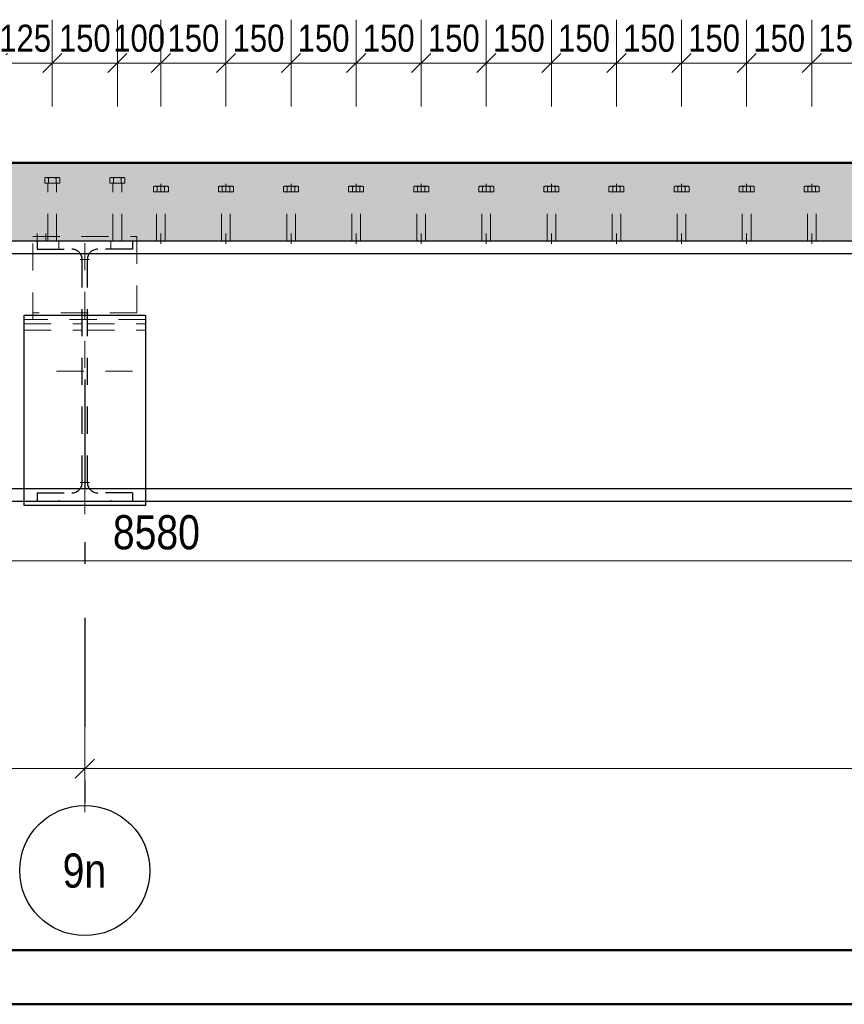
# Model space of a CAD drawing. Header units: millimetres. Extents: x -8.5 to 60.3, y 0 to 42.
# Tile 57 of 109: x 23 to 26.8, y 0 to 4.5. Entities that reach past the tile are written whole.
import ezdxf
from ezdxf.enums import TextEntityAlignment as Align

# ---------------------------------------------------------------- set-up
doc = ezdxf.new("R2010")
doc.units = ezdxf.units.MM
doc.linetypes.add('DASHDOTX2', pattern=[2, 1, -0.5, 0, -0.5])
doc.linetypes.add('HIDDEN', pattern=[0.375, 0.25, -0.125])
doc.layers.add('Achsen', color=7, linetype='Continuous', lineweight=20)
doc.styles.add('Arial Narrow', font='ARIALN.TTF')
doc.dimstyles.new('Arch_Strakon_dimstyle', dxfattribs={"dimtxt": 11.25, "dimasz": 1, "dimexe": 1.25, "dimexo": 0.0625, "dimgap": 1, "dimtad": 0, "dimdec": 3, "dimzin": 12, "dimdsep": 46, "dimtxsty": 'Arial Narrow', "dimblk": 'Arrowhead_Tick', "dimsah": 1, "dimcen": 0, "dimse1": 1, "dimse2": 1, "dimclrd": 6, "dimclrt": 3, "dimazin": 0, "dimtfac": 1, "dimtdec": 4, "dimtmove": 0, "dimatfit": 3, "dimldrblk": 'NONE', "dimfxl": 1, "dimtvp": 1, "dimtolj": 1, "dimtzin": 0, "dimlwd": 13, "dimarcsym": 2})

# ---------------------------------------------------------------- blocks, each defined once
blk = doc.blocks.new('Arrowhead_Tick')
at = {"color": 0, "linetype": 'Continuous', "lineweight": -2, "ltscale": 0.5}
for p, q in [((0, 20), (0, -10)), ((-1, 0), (0, 0)), ((10, 0), (0, 0))]:
    blk.add_line(p, q, dxfattribs=at)
at = {"color": 2, "linetype": 'Continuous', "lineweight": 35, "ltscale": 0.5}
blk.add_line((4.42, 4.42), (-4.42, -4.42), dxfattribs=at)
blk = doc.blocks.new('*D108')
at = {"color": 6, "linetype": 'Continuous', "lineweight": 13}
blk.add_line((14.1531, 1.0869), (23.3338, 1.0869), dxfattribs=at)
at = {"layer": 'Defpoints', "color": 0}
for p in [(14.1431, 2.2608), (23.3438, 2.2608), (23.3438, 1.0869)]:
    blk.add_point(p, dxfattribs=at)
at = {"color": 6, "lineweight": 13, "xscale": 0.01, "yscale": 0.01, "zscale": 0.01}
blk.add_blockref('Arrowhead_Tick', (23.3438, 1.0869), dxfattribs=at)
at = {"color": 6, "lineweight": 13, "xscale": 0.01, "yscale": 0.01, "zscale": 0.01, "rotation": 180}
blk.add_blockref('Arrowhead_Tick', (14.1431, 1.0869), dxfattribs=at)
at = {"color": 2, "lineweight": 35, "insert": (18.7434, 1.2262), "char_height": 0.175, "attachment_point": 5, "style": 'Arial Narrow'}
blk.add_mtext('\\A1;4600', dxfattribs=at)
blk = doc.blocks.new('_None')
blk = doc.blocks.new('*D109')
at = {"color": 6, "linetype": 'Continuous', "lineweight": 13}
blk.add_line((23.3538, 1.0869), (32.5338, 1.0869), dxfattribs=at)
at = {"layer": 'Defpoints', "color": 0}
for p in [(23.3438, 2.2608), (32.5438, 2.2608), (32.5438, 1.0869)]:
    blk.add_point(p, dxfattribs=at)
at = {"color": 6, "lineweight": 13, "xscale": 0.01, "yscale": 0.01, "zscale": 0.01}
blk.add_blockref('Arrowhead_Tick', (32.5438, 1.0869), dxfattribs=at)
at = {"color": 6, "lineweight": 13, "xscale": 0.01, "yscale": 0.01, "zscale": 0.01, "rotation": 180}
blk.add_blockref('Arrowhead_Tick', (23.3438, 1.0869), dxfattribs=at)
at = {"color": 2, "lineweight": 35, "insert": (27.9438, 1.2262), "char_height": 0.175, "attachment_point": 5, "style": 'Arial Narrow'}
blk.add_mtext('\\A1;4600', dxfattribs=at)
blk = doc.blocks.new('*D457')
at = {"color": 6, "linetype": 'Continuous', "lineweight": 13}
blk.add_line((23.7044, 4.3414), (23.9844, 4.3414), dxfattribs=at)
at = {"layer": 'Defpoints', "color": 0}
for p in [(23.9944, 4.3414), (23.6944, 3.7836), (23.9944, 3.7836)]:
    blk.add_point(p, dxfattribs=at)
at = {"color": 6, "lineweight": 13, "xscale": 0.01, "yscale": 0.01, "zscale": 0.01}
blk.add_blockref('Arrowhead_Tick', (23.9944, 4.3414), dxfattribs=at)
at = {"color": 6, "lineweight": 13, "xscale": 0.01, "yscale": 0.01, "zscale": 0.01, "rotation": 180}
blk.add_blockref('Arrowhead_Tick', (23.6944, 4.3414), dxfattribs=at)
at = {"color": 3, "lineweight": 35, "insert": (23.8444, 4.4552), "char_height": 0.125, "attachment_point": 5, "style": 'Arial Narrow'}
blk.add_mtext('\\A1;150', dxfattribs=at)
blk = doc.blocks.new('*D458')
at = {"color": 6, "linetype": 'Continuous', "lineweight": 13}
blk.add_line((24.0044, 4.3414), (24.2844, 4.3414), dxfattribs=at)
at = {"layer": 'Defpoints', "color": 0}
for p in [(24.2944, 4.3414), (23.9944, 3.7836), (24.2944, 3.7836)]:
    blk.add_point(p, dxfattribs=at)
at = {"color": 6, "lineweight": 13, "xscale": 0.01, "yscale": 0.01, "zscale": 0.01}
blk.add_blockref('Arrowhead_Tick', (24.2944, 4.3414), dxfattribs=at)
at = {"color": 6, "lineweight": 13, "xscale": 0.01, "yscale": 0.01, "zscale": 0.01, "rotation": 180}
blk.add_blockref('Arrowhead_Tick', (23.9944, 4.3414), dxfattribs=at)
at = {"color": 3, "lineweight": 35, "insert": (24.1444, 4.4552), "char_height": 0.125, "attachment_point": 5, "style": 'Arial Narrow'}
blk.add_mtext('\\A1;150', dxfattribs=at)
blk = doc.blocks.new('*D459')
at = {"color": 6, "linetype": 'Continuous', "lineweight": 13}
blk.add_line((24.3044, 4.3414), (24.5844, 4.3414), dxfattribs=at)
at = {"layer": 'Defpoints', "color": 0}
for p in [(24.5944, 4.3414), (24.2944, 3.7836), (24.5944, 3.7836)]:
    blk.add_point(p, dxfattribs=at)
at = {"color": 6, "lineweight": 13, "xscale": 0.01, "yscale": 0.01, "zscale": 0.01}
blk.add_blockref('Arrowhead_Tick', (24.5944, 4.3414), dxfattribs=at)
at = {"color": 6, "lineweight": 13, "xscale": 0.01, "yscale": 0.01, "zscale": 0.01, "rotation": 180}
blk.add_blockref('Arrowhead_Tick', (24.2944, 4.3414), dxfattribs=at)
at = {"color": 3, "lineweight": 35, "insert": (24.4444, 4.4552), "char_height": 0.125, "attachment_point": 5, "style": 'Arial Narrow'}
blk.add_mtext('\\A1;150', dxfattribs=at)
blk = doc.blocks.new('*D460')
at = {"color": 6, "linetype": 'Continuous', "lineweight": 13}
blk.add_line((24.6044, 4.3414), (24.8844, 4.3414), dxfattribs=at)
at = {"layer": 'Defpoints', "color": 0}
for p in [(24.8944, 4.3414), (24.5944, 3.7836), (24.8944, 3.7836)]:
    blk.add_point(p, dxfattribs=at)
at = {"color": 6, "lineweight": 13, "xscale": 0.01, "yscale": 0.01, "zscale": 0.01}
blk.add_blockref('Arrowhead_Tick', (24.8944, 4.3414), dxfattribs=at)
at = {"color": 6, "lineweight": 13, "xscale": 0.01, "yscale": 0.01, "zscale": 0.01, "rotation": 180}
blk.add_blockref('Arrowhead_Tick', (24.5944, 4.3414), dxfattribs=at)
at = {"color": 3, "lineweight": 35, "insert": (24.7444, 4.4552), "char_height": 0.125, "attachment_point": 5, "style": 'Arial Narrow'}
blk.add_mtext('\\A1;150', dxfattribs=at)
blk = doc.blocks.new('*D461')
at = {"color": 6, "linetype": 'Continuous', "lineweight": 13}
blk.add_line((24.9044, 4.3414), (25.1844, 4.3414), dxfattribs=at)
at = {"layer": 'Defpoints', "color": 0}
for p in [(25.1944, 4.3414), (24.8944, 3.7836), (25.1944, 3.7836)]:
    blk.add_point(p, dxfattribs=at)
at = {"color": 6, "lineweight": 13, "xscale": 0.01, "yscale": 0.01, "zscale": 0.01}
blk.add_blockref('Arrowhead_Tick', (25.1944, 4.3414), dxfattribs=at)
at = {"color": 6, "lineweight": 13, "xscale": 0.01, "yscale": 0.01, "zscale": 0.01, "rotation": 180}
blk.add_blockref('Arrowhead_Tick', (24.8944, 4.3414), dxfattribs=at)
at = {"color": 3, "lineweight": 35, "insert": (25.0444, 4.4552), "char_height": 0.125, "attachment_point": 5, "style": 'Arial Narrow'}
blk.add_mtext('\\A1;150', dxfattribs=at)
blk = doc.blocks.new('*D462')
at = {"color": 6, "linetype": 'Continuous', "lineweight": 13}
blk.add_line((25.2044, 4.3414), (25.4844, 4.3414), dxfattribs=at)
at = {"layer": 'Defpoints', "color": 0}
for p in [(25.4944, 4.3414), (25.1944, 3.7836), (25.4944, 3.7836)]:
    blk.add_point(p, dxfattribs=at)
at = {"color": 6, "lineweight": 13, "xscale": 0.01, "yscale": 0.01, "zscale": 0.01}
blk.add_blockref('Arrowhead_Tick', (25.4944, 4.3414), dxfattribs=at)
at = {"color": 6, "lineweight": 13, "xscale": 0.01, "yscale": 0.01, "zscale": 0.01, "rotation": 180}
blk.add_blockref('Arrowhead_Tick', (25.1944, 4.3414), dxfattribs=at)
at = {"color": 3, "lineweight": 35, "insert": (25.3444, 4.4552), "char_height": 0.125, "attachment_point": 5, "style": 'Arial Narrow'}
blk.add_mtext('\\A1;150', dxfattribs=at)
blk = doc.blocks.new('*D463')
at = {"color": 6, "linetype": 'Continuous', "lineweight": 13}
blk.add_line((25.5044, 4.3414), (25.7844, 4.3414), dxfattribs=at)
at = {"layer": 'Defpoints', "color": 0}
for p in [(25.7944, 4.3414), (25.4944, 3.7836), (25.7944, 3.7836)]:
    blk.add_point(p, dxfattribs=at)
at = {"color": 6, "lineweight": 13, "xscale": 0.01, "yscale": 0.01, "zscale": 0.01}
blk.add_blockref('Arrowhead_Tick', (25.7944, 4.3414), dxfattribs=at)
at = {"color": 6, "lineweight": 13, "xscale": 0.01, "yscale": 0.01, "zscale": 0.01, "rotation": 180}
blk.add_blockref('Arrowhead_Tick', (25.4944, 4.3414), dxfattribs=at)
at = {"color": 3, "lineweight": 35, "insert": (25.6444, 4.4552), "char_height": 0.125, "attachment_point": 5, "style": 'Arial Narrow'}
blk.add_mtext('\\A1;150', dxfattribs=at)
blk = doc.blocks.new('*D464')
at = {"color": 6, "linetype": 'Continuous', "lineweight": 13}
blk.add_line((25.8044, 4.3414), (26.0844, 4.3414), dxfattribs=at)
at = {"layer": 'Defpoints', "color": 0}
for p in [(26.0944, 4.3414), (25.7944, 3.7836), (26.0944, 3.7836)]:
    blk.add_point(p, dxfattribs=at)
at = {"color": 6, "lineweight": 13, "xscale": 0.01, "yscale": 0.01, "zscale": 0.01}
blk.add_blockref('Arrowhead_Tick', (26.0944, 4.3414), dxfattribs=at)
at = {"color": 6, "lineweight": 13, "xscale": 0.01, "yscale": 0.01, "zscale": 0.01, "rotation": 180}
blk.add_blockref('Arrowhead_Tick', (25.7944, 4.3414), dxfattribs=at)
at = {"color": 3, "lineweight": 35, "insert": (25.9444, 4.4552), "char_height": 0.125, "attachment_point": 5, "style": 'Arial Narrow'}
blk.add_mtext('\\A1;150', dxfattribs=at)
blk = doc.blocks.new('*D465')
at = {"color": 6, "linetype": 'Continuous', "lineweight": 13}
blk.add_line((26.1044, 4.3414), (26.3844, 4.3414), dxfattribs=at)
at = {"layer": 'Defpoints', "color": 0}
for p in [(26.3944, 4.3414), (26.0944, 3.7836), (26.3944, 3.7836)]:
    blk.add_point(p, dxfattribs=at)
at = {"color": 6, "lineweight": 13, "xscale": 0.01, "yscale": 0.01, "zscale": 0.01}
blk.add_blockref('Arrowhead_Tick', (26.3944, 4.3414), dxfattribs=at)
at = {"color": 6, "lineweight": 13, "xscale": 0.01, "yscale": 0.01, "zscale": 0.01, "rotation": 180}
blk.add_blockref('Arrowhead_Tick', (26.0944, 4.3414), dxfattribs=at)
at = {"color": 3, "lineweight": 35, "insert": (26.2444, 4.4552), "char_height": 0.125, "attachment_point": 5, "style": 'Arial Narrow'}
blk.add_mtext('\\A1;150', dxfattribs=at)
blk = doc.blocks.new('*D466')
at = {"color": 6, "linetype": 'Continuous', "lineweight": 13}
blk.add_line((26.4044, 4.3414), (26.6844, 4.3414), dxfattribs=at)
at = {"layer": 'Defpoints', "color": 0}
for p in [(26.6944, 4.3414), (26.3944, 3.7836), (26.6944, 3.7836)]:
    blk.add_point(p, dxfattribs=at)
at = {"color": 6, "lineweight": 13, "xscale": 0.01, "yscale": 0.01, "zscale": 0.01}
blk.add_blockref('Arrowhead_Tick', (26.6944, 4.3414), dxfattribs=at)
at = {"color": 6, "lineweight": 13, "xscale": 0.01, "yscale": 0.01, "zscale": 0.01, "rotation": 180}
blk.add_blockref('Arrowhead_Tick', (26.3944, 4.3414), dxfattribs=at)
at = {"color": 3, "lineweight": 35, "insert": (26.5444, 4.4552), "char_height": 0.125, "attachment_point": 5, "style": 'Arial Narrow'}
blk.add_mtext('\\A1;150', dxfattribs=at)
blk = doc.blocks.new('*D467')
at = {"color": 6, "linetype": 'Continuous', "lineweight": 13}
blk.add_line((26.7044, 4.3414), (26.9844, 4.3414), dxfattribs=at)
at = {"layer": 'Defpoints', "color": 0}
for p in [(26.9944, 4.3414), (26.6944, 3.7836), (26.9944, 3.7836)]:
    blk.add_point(p, dxfattribs=at)
at = {"color": 6, "lineweight": 13, "xscale": 0.01, "yscale": 0.01, "zscale": 0.01}
blk.add_blockref('Arrowhead_Tick', (26.9944, 4.3414), dxfattribs=at)
at = {"color": 6, "lineweight": 13, "xscale": 0.01, "yscale": 0.01, "zscale": 0.01, "rotation": 180}
blk.add_blockref('Arrowhead_Tick', (26.6944, 4.3414), dxfattribs=at)
at = {"color": 3, "lineweight": 35, "insert": (26.8444, 4.4552), "char_height": 0.125, "attachment_point": 5, "style": 'Arial Narrow'}
blk.add_mtext('\\A1;150', dxfattribs=at)
blk = doc.blocks.new('*D504')
at = {"color": 6, "linetype": 'Continuous', "lineweight": 13}
blk.add_line((15.1038, 2.0458), (32.2438, 2.0458), dxfattribs=at)
at = {"layer": 'Defpoints', "color": 0}
for p in [(15.0938, 2.8808), (32.2538, 2.3008), (32.2538, 2.0458)]:
    blk.add_point(p, dxfattribs=at)
at = {"color": 6, "lineweight": 13, "xscale": 0.01, "yscale": 0.01, "zscale": 0.01}
for p, rotation in [((32.2538, 2.0458), 360), ((15.0938, 2.0458), 180)]:
    blk.add_blockref('Arrowhead_Tick', p, dxfattribs=dict(at, rotation=rotation))
at = {"color": 2, "lineweight": 35, "insert": (23.6738, 2.1762), "char_height": 0.1575, "attachment_point": 5, "style": 'Arial Narrow'}
blk.add_mtext('\\A1;8580', dxfattribs=at)
blk = doc.blocks.new('*D510')
at = {"color": 6, "linetype": 'Continuous', "lineweight": 13}
blk.add_line((22.9538, 4.3414), (23.1838, 4.3414), dxfattribs=at)
at = {"layer": 'Defpoints', "color": 0}
for p in [(23.1938, 4.3414), (22.9438, 3.7836), (23.1938, 3.8135)]:
    blk.add_point(p, dxfattribs=at)
at = {"color": 6, "lineweight": 13, "xscale": 0.01, "yscale": 0.01, "zscale": 0.01}
blk.add_blockref('Arrowhead_Tick', (23.1938, 4.3414), dxfattribs=at)
at = {"color": 6, "lineweight": 13, "xscale": 0.01, "yscale": 0.01, "zscale": 0.01, "rotation": 180}
blk.add_blockref('Arrowhead_Tick', (22.9438, 4.3414), dxfattribs=at)
at = {"color": 3, "lineweight": 35, "insert": (23.0688, 4.4552), "char_height": 0.125, "attachment_point": 5, "style": 'Arial Narrow'}
blk.add_mtext('\\A1;125', dxfattribs=at)
blk = doc.blocks.new('*D511')
at = {"color": 6, "linetype": 'Continuous', "lineweight": 13}
blk.add_line((23.2038, 4.3414), (23.4838, 4.3414), dxfattribs=at)
at = {"layer": 'Defpoints', "color": 0}
for p in [(23.4938, 4.3414), (23.1938, 3.8135), (23.4938, 3.8135)]:
    blk.add_point(p, dxfattribs=at)
at = {"color": 6, "lineweight": 13, "xscale": 0.01, "yscale": 0.01, "zscale": 0.01}
blk.add_blockref('Arrowhead_Tick', (23.4938, 4.3414), dxfattribs=at)
at = {"color": 6, "lineweight": 13, "xscale": 0.01, "yscale": 0.01, "zscale": 0.01, "rotation": 180}
blk.add_blockref('Arrowhead_Tick', (23.1938, 4.3414), dxfattribs=at)
at = {"color": 3, "lineweight": 35, "insert": (23.3438, 4.4552), "char_height": 0.125, "attachment_point": 5, "style": 'Arial Narrow'}
blk.add_mtext('\\A1;150', dxfattribs=at)
blk = doc.blocks.new('*D512')
at = {"color": 6, "linetype": 'Continuous', "lineweight": 13}
blk.add_line((23.5038, 4.3414), (23.6844, 4.3414), dxfattribs=at)
at = {"layer": 'Defpoints', "color": 0}
for p in [(23.6944, 4.3414), (23.4938, 3.8135), (23.6944, 3.7836)]:
    blk.add_point(p, dxfattribs=at)
at = {"color": 6, "lineweight": 13, "xscale": 0.01, "yscale": 0.01, "zscale": 0.01}
blk.add_blockref('Arrowhead_Tick', (23.6944, 4.3414), dxfattribs=at)
at = {"color": 6, "lineweight": 13, "xscale": 0.01, "yscale": 0.01, "zscale": 0.01, "rotation": 180}
blk.add_blockref('Arrowhead_Tick', (23.4938, 4.3414), dxfattribs=at)
at = {"color": 3, "lineweight": 35, "insert": (23.5941, 4.4552), "char_height": 0.125, "attachment_point": 5, "style": 'Arial Narrow'}
blk.add_mtext('\\A1;100', dxfattribs=at)

msp = doc.modelspace()

# ---------------------------------------------------------------- hatches: boundary and pattern name
at = {"true_color": 0xceffce}
msp.add_hatch(color=254, dxfattribs=at).paths.add_polyline_path([(32.763764, 3.070824), (33.839741, 3.070824), (33.822644, 3.880824), (4.048116, 3.880824), (4.048116, 3.380824), (4.693765, 3.380824), (4.693765, 3.520824), (5.233765, 3.520824), (5.233765, 3.540824), (5.283765, 3.540824), (5.283765, 3.520824), (32.253765, 3.520824), (32.253765, 3.540824), (32.763764, 3.540824)])

# ---------------------------------------------------------------- linework, layer by layer
at = {"color": 4, "linetype": 'Continuous', "lineweight": 50}
for p, q in [((4.048116, 3.880824), (33.822644, 3.880824)), ((1, 0.25), (59.2, 0.25)), ((0, 0), (59.45, 0))]:
    msp.add_line(p, q, dxfattribs=at)
at = {"color": 6, "linetype": 'HIDDEN', "lineweight": 13, "ltscale": 0.5}
for p, q in [((23.159124, 3.787576), (23.159124, 3.811255)), ((23.228406, 3.787576), (23.159124, 3.787576)), ((23.167784, 3.813576), (23.219746, 3.813576)), ((23.215765, 3.787576), (23.171765, 3.787576)), ((23.173765, 3.520824), (23.173765, 3.785576)), ((23.176445, 3.811255), (23.176445, 3.787576)), ((23.211086, 3.787576), (23.211086, 3.81124)), ((23.213765, 3.520824), (23.213765, 3.785576)), ((23.228406, 3.787576), (23.228406, 3.81124)), ((23.459124, 3.787576), (23.459124, 3.811255)), ((23.528406, 3.787576), (23.459124, 3.787576)), ((23.467784, 3.813576), (23.519746, 3.813576)), ((23.515765, 3.787576), (23.471765, 3.787576)), ((23.473765, 3.520824), (23.473765, 3.785576)), ((23.476445, 3.811255), (23.476445, 3.787576)), ((23.511086, 3.787576), (23.511086, 3.81124)), ((23.513765, 3.520824), (23.513765, 3.785576)), ((23.528406, 3.787576), (23.528406, 3.81124)), ((23.659737, 3.747576), (23.659737, 3.771255)), ((23.668397, 3.773576), (23.720358, 3.773576)), ((23.677057, 3.771255), (23.677057, 3.747576)), ((23.694378, 3.783576), (23.694378, 3.747576)), ((23.711698, 3.747576), (23.711698, 3.77124)), ((23.729019, 3.747576), (23.729019, 3.77124)), ((23.959737, 3.747576), (23.959737, 3.771255)), ((23.968397, 3.773576), (24.020358, 3.773576)), ((23.977057, 3.771255), (23.977057, 3.747576)), ((23.994378, 3.783576), (23.994378, 3.747576)), ((24.011698, 3.747576), (24.011698, 3.77124)), ((24.029019, 3.747576), (24.029019, 3.77124)), ((24.259737, 3.747576), (24.259737, 3.771255)), ((24.268397, 3.773576), (24.320358, 3.773576)), ((24.277057, 3.771255), (24.277057, 3.747576)), ((24.294378, 3.783576), (24.294378, 3.747576)), ((24.311698, 3.747576), (24.311698, 3.77124)), ((24.329019, 3.747576), (24.329019, 3.77124)), ((24.559737, 3.747576), (24.559737, 3.771255)), ((24.568397, 3.773576), (24.620358, 3.773576)), ((24.577057, 3.771255), (24.577057, 3.747576)), ((24.594378, 3.783576), (24.594378, 3.747576)), ((24.611698, 3.747576), (24.611698, 3.77124)), ((24.629019, 3.747576), (24.629019, 3.77124)), ((24.859737, 3.747576), (24.859737, 3.771255)), ((24.868397, 3.773576), (24.920358, 3.773576)), ((24.877057, 3.771255), (24.877057, 3.747576)), ((24.894378, 3.783576), (24.894378, 3.747576)), ((24.911698, 3.747576), (24.911698, 3.77124)), ((24.929019, 3.747576), (24.929019, 3.77124)), ((25.159737, 3.747576), (25.159737, 3.771255)), ((25.168397, 3.773576), (25.220358, 3.773576)), ((25.177057, 3.771255), (25.177057, 3.747576)), ((25.194378, 3.783576), (25.194378, 3.747576)), ((25.211698, 3.747576), (25.211698, 3.77124)), ((25.229019, 3.747576), (25.229019, 3.77124)), ((25.459737, 3.747576), (25.459737, 3.771255)), ((25.468397, 3.773576), (25.520358, 3.773576)), ((25.477057, 3.771255), (25.477057, 3.747576)), ((25.494378, 3.783576), (25.494378, 3.747576)), ((25.511698, 3.747576), (25.511698, 3.77124)), ((25.529019, 3.747576), (25.529019, 3.77124)), ((25.759737, 3.747576), (25.759737, 3.771255)), ((25.768397, 3.773576), (25.820358, 3.773576)), ((25.777057, 3.771255), (25.777057, 3.747576)), ((25.794378, 3.783576), (25.794378, 3.747576)), ((25.811698, 3.747576), (25.811698, 3.77124)), ((25.829019, 3.747576), (25.829019, 3.77124)), ((26.059737, 3.747576), (26.059737, 3.771255)), ((26.068397, 3.773576), (26.120358, 3.773576)), ((26.077057, 3.771255), (26.077057, 3.747576)), ((26.094378, 3.783576), (26.094378, 3.747576)), ((26.111698, 3.747576), (26.111698, 3.77124)), ((26.129019, 3.747576), (26.129019, 3.77124)), ((26.359737, 3.747576), (26.359737, 3.771255)), ((26.368397, 3.773576), (26.420358, 3.773576)), ((26.377057, 3.771255), (26.377057, 3.747576)), ((26.394378, 3.783576), (26.394378, 3.747576)), ((26.411698, 3.747576), (26.411698, 3.77124)), ((26.429019, 3.747576), (26.429019, 3.77124)), ((26.659737, 3.747576), (26.659737, 3.771255)), ((26.668397, 3.773576), (26.720358, 3.773576)), ((26.677057, 3.771255), (26.677057, 3.747576)), ((26.694378, 3.783576), (26.694378, 3.747576)), ((26.711698, 3.747576), (26.711698, 3.77124)), ((26.729019, 3.747576), (26.729019, 3.77124)), ((23.729019, 3.747576), (23.659737, 3.747576)), ((23.716378, 3.747576), (23.672378, 3.747576)), ((23.674378, 3.520824), (23.674378, 3.745576)), ((23.714378, 3.520824), (23.714378, 3.745576)), ((24.029019, 3.747576), (23.959737, 3.747576)), ((24.016378, 3.747576), (23.972378, 3.747576)), ((23.974378, 3.520824), (23.974378, 3.745576)), ((24.014378, 3.520824), (24.014378, 3.745576)), ((24.329019, 3.747576), (24.259737, 3.747576)), ((24.316378, 3.747576), (24.272378, 3.747576)), ((24.274378, 3.520824), (24.274378, 3.745576)), ((24.314378, 3.520824), (24.314378, 3.745576)), ((24.629019, 3.747576), (24.559737, 3.747576)), ((24.616378, 3.747576), (24.572378, 3.747576)), ((24.574378, 3.520824), (24.574378, 3.745576)), ((24.614378, 3.520824), (24.614378, 3.745576)), ((24.929019, 3.747576), (24.859737, 3.747576)), ((24.916378, 3.747576), (24.872378, 3.747576)), ((24.874378, 3.520824), (24.874378, 3.745576)), ((24.914378, 3.520824), (24.914378, 3.745576)), ((25.229019, 3.747576), (25.159737, 3.747576)), ((25.216378, 3.747576), (25.172378, 3.747576)), ((25.174378, 3.520824), (25.174378, 3.745576)), ((25.214378, 3.520824), (25.214378, 3.745576)), ((25.529019, 3.747576), (25.459737, 3.747576)), ((25.516378, 3.747576), (25.472378, 3.747576)), ((25.474378, 3.520824), (25.474378, 3.745576)), ((25.514378, 3.520824), (25.514378, 3.745576)), ((25.829019, 3.747576), (25.759737, 3.747576)), ((25.816378, 3.747576), (25.772378, 3.747576)), ((25.774378, 3.520824), (25.774378, 3.745576)), ((25.814378, 3.520824), (25.814378, 3.745576)), ((26.129019, 3.747576), (26.059737, 3.747576)), ((26.116378, 3.747576), (26.072378, 3.747576)), ((26.074378, 3.520824), (26.074378, 3.745576)), ((26.114378, 3.520824), (26.114378, 3.745576)), ((26.429019, 3.747576), (26.359737, 3.747576)), ((26.416378, 3.747576), (26.372378, 3.747576)), ((26.374378, 3.520824), (26.374378, 3.745576)), ((26.414378, 3.520824), (26.414378, 3.745576)), ((26.729019, 3.747576), (26.659737, 3.747576)), ((26.716378, 3.747576), (26.672378, 3.747576)), ((26.674378, 3.520824), (26.674378, 3.745576)), ((26.714378, 3.520824), (26.714378, 3.745576)), ((23.123765, 3.520824), (23.123765, 3.555043)), ((23.163765, 3.520824), (23.163765, 3.555043)), ((23.173765, 3.520824), (23.173765, 3.555043)), ((23.213765, 3.520824), (23.213765, 3.555043)), ((23.473765, 3.520824), (23.473765, 3.555043)), ((23.513765, 3.520824), (23.513765, 3.555043)), ((23.674378, 3.520824), (23.674378, 3.555043)), ((23.694378, 3.520824), (23.694378, 3.555043)), ((23.694378, 3.555043), (23.694378, 3.507576)), ((23.714378, 3.520824), (23.714378, 3.555043)), ((23.974378, 3.520824), (23.974378, 3.555043)), ((23.994378, 3.520824), (23.994378, 3.555043)), ((23.994378, 3.555043), (23.994378, 3.507576)), ((24.014378, 3.520824), (24.014378, 3.555043)), ((24.274378, 3.520824), (24.274378, 3.555043)), ((24.294378, 3.520824), (24.294378, 3.555043)), ((24.294378, 3.555043), (24.294378, 3.507576)), ((24.314378, 3.520824), (24.314378, 3.555043)), ((24.574378, 3.520824), (24.574378, 3.555043)), ((24.594378, 3.520824), (24.594378, 3.555043)), ((24.594378, 3.555043), (24.594378, 3.507576)), ((24.614378, 3.520824), (24.614378, 3.555043)), ((24.874378, 3.520824), (24.874378, 3.555043)), ((24.894378, 3.520824), (24.894378, 3.555043)), ((24.894378, 3.555043), (24.894378, 3.507576)), ((24.914378, 3.520824), (24.914378, 3.555043)), ((25.174378, 3.520824), (25.174378, 3.555043)), ((25.194378, 3.520824), (25.194378, 3.555043)), ((25.194378, 3.555043), (25.194378, 3.507576)), ((25.214378, 3.520824), (25.214378, 3.555043)), ((25.474378, 3.520824), (25.474378, 3.555043)), ((25.494378, 3.520824), (25.494378, 3.555043)), ((25.494378, 3.555043), (25.494378, 3.507576)), ((25.514378, 3.520824), (25.514378, 3.555043)), ((25.774378, 3.520824), (25.774378, 3.555043)), ((25.794378, 3.520824), (25.794378, 3.555043)), ((25.794378, 3.555043), (25.794378, 3.507576)), ((25.814378, 3.520824), (25.814378, 3.555043)), ((26.074378, 3.520824), (26.074378, 3.555043)), ((26.094378, 3.520824), (26.094378, 3.555043)), ((26.094378, 3.555043), (26.094378, 3.507576)), ((26.114378, 3.520824), (26.114378, 3.555043)), ((26.374378, 3.520824), (26.374378, 3.555043)), ((26.394378, 3.520824), (26.394378, 3.555043)), ((26.394378, 3.555043), (26.394378, 3.507576)), ((26.414378, 3.520824), (26.414378, 3.555043)), ((26.674378, 3.520824), (26.674378, 3.555043)), ((26.694378, 3.520824), (26.694378, 3.555043)), ((26.694378, 3.555043), (26.694378, 3.507576)), ((26.714378, 3.520824), (26.714378, 3.555043)), ((23.213765, 3.520824), (23.173765, 3.520824)), ((23.513765, 3.520824), (23.473765, 3.520824)), ((23.714378, 3.520824), (23.674378, 3.520824)), ((24.014378, 3.520824), (23.974378, 3.520824)), ((24.314378, 3.520824), (24.274378, 3.520824)), ((24.614378, 3.520824), (24.574378, 3.520824)), ((24.914378, 3.520824), (24.874378, 3.520824)), ((25.214378, 3.520824), (25.174378, 3.520824)), ((25.514378, 3.520824), (25.474378, 3.520824)), ((25.814378, 3.520824), (25.774378, 3.520824)), ((26.114378, 3.520824), (26.074378, 3.520824)), ((26.414378, 3.520824), (26.374378, 3.520824)), ((26.714378, 3.520824), (26.674378, 3.520824))]:
    msp.add_line(p, q, dxfattribs=at)
at = {"color": 9, "linetype": 'HIDDEN', "lineweight": 0, "ltscale": 0.5}
for p, q in [((23.343765, 2.260824), (23.343765, 3.580824)), ((23.223765, 3.520824), (23.223765, 3.482824)), ((23.463765, 3.520824), (23.463765, 3.482824)), ((23.321765, 3.434824), (23.365765, 3.434824)), ((23.563765, 2.920824), (23.123765, 2.920824)), ((23.321765, 2.406824), (23.365765, 2.406824))]:
    msp.add_line(p, q, dxfattribs=at)
at = {"color": 3, "linetype": 'Continuous', "lineweight": 25}
for p, q in [((5.283765, 3.520824), (32.253765, 3.520824)), ((5.283765, 3.462824), (32.253765, 3.462824)), ((23.063765, 3.178824), (23.623765, 3.178824)), ((23.063765, 2.300824), (23.063765, 3.178824)), ((23.623765, 3.178824), (23.623765, 2.300824)), ((5.283765, 2.378824), (32.253765, 2.378824)), ((5.283765, 2.320824), (32.253765, 2.320824)), ((23.623765, 2.300824), (23.063765, 2.300824))]:
    msp.add_line(p, q, dxfattribs=at)
at = {"color": 18, "linetype": 'HIDDEN', "lineweight": 18, "ltscale": 0.5}
for p, q in [((23.103765, 3.540824), (23.583765, 3.540824)), ((23.103765, 3.158824), (23.103765, 3.540824)), ((23.583765, 3.540824), (23.583765, 3.158824)), ((23.583765, 3.188824), (23.103765, 3.188824)), ((23.623765, 3.158824), (23.063765, 3.158824)), ((23.063765, 3.138824), (23.331765, 3.138824)), ((23.355765, 3.138824), (23.623765, 3.138824)), ((23.063765, 3.108824), (23.331765, 3.108824)), ((23.355765, 3.108824), (23.623765, 3.108824))]:
    msp.add_line(p, q, dxfattribs=at)
at = {"color": 3, "linetype": 'HIDDEN', "lineweight": 25, "ltscale": 0.5}
for p, q in [((23.123765, 3.520824), (23.563765, 3.520824)), ((23.123765, 3.520824), (23.123765, 3.482824)), ((23.563765, 3.520824), (23.563765, 3.482824)), ((23.123765, 3.482824), (23.283765, 3.482824)), ((23.563765, 3.482824), (23.403765, 3.482824)), ((23.331765, 2.406824), (23.331765, 3.434824)), ((23.355765, 2.406824), (23.355765, 3.434824)), ((23.123765, 2.358824), (23.283765, 2.358824)), ((23.123765, 2.358824), (23.123765, 2.320824)), ((23.123765, 2.320824), (23.563765, 2.320824)), ((23.563765, 2.358824), (23.403765, 2.358824)), ((23.563765, 2.358824), (23.563765, 2.320824))]:
    msp.add_line(p, q, dxfattribs=at)
at = {"color": 3, "linetype": 'DASHDOTX2', "lineweight": 25, "ltscale": 0.5}
msp.add_line((23.343765, 2.882008), (23.343765, 0.916858), dxfattribs=at)
at = {"color": 9, "linetype": 'Continuous', "lineweight": 0}
for centre in [(23.223765, 2.320824), (23.463765, 2.320824)]:
    msp.add_circle(centre, 0.00222, dxfattribs=at)
at = {"color": 6, "linetype": 'HIDDEN', "lineweight": 13, "ltscale": 0.5}
for centre, radius, start, end in [((23.167784, 3.796255), 0.01732, 59.99927, 120.000728), ((23.171765, 3.785576), 0.002, 0, 90.000019), ((23.193765, 3.746654), 0.066867, 74.987632, 105.009015), ((23.219746, 3.796255), 0.017307, 59.974265, 120.025735), ((23.215765, 3.785576), 0.002, 90, 180), ((23.467784, 3.796255), 0.01732, 59.99927, 120.000728), ((23.471765, 3.785576), 0.002, 0, 90.000019), ((23.493765, 3.746654), 0.066867, 74.987632, 105.009015), ((23.519746, 3.796255), 0.017307, 59.974265, 120.025735), ((23.515765, 3.785576), 0.002, 90, 180), ((23.668397, 3.756255), 0.01732, 59.99927, 120.000728), ((23.694378, 3.706654), 0.066867, 74.987632, 105.009015), ((23.720358, 3.756255), 0.017307, 59.974265, 120.025735), ((23.968397, 3.756255), 0.01732, 59.99927, 120.000728), ((23.994378, 3.706654), 0.066867, 74.987632, 105.009015), ((24.020358, 3.756255), 0.017307, 59.974265, 120.025735), ((24.268397, 3.756255), 0.01732, 59.99927, 120.000728), ((24.294378, 3.706654), 0.066867, 74.987632, 105.009015), ((24.320358, 3.756255), 0.017307, 59.974265, 120.025735), ((24.568397, 3.756255), 0.01732, 59.99927, 120.000728), ((24.594378, 3.706654), 0.066867, 74.987632, 105.009015), ((24.620358, 3.756255), 0.017307, 59.974265, 120.025735), ((24.868397, 3.756255), 0.01732, 59.99927, 120.000728), ((24.894378, 3.706654), 0.066867, 74.987632, 105.009015), ((24.920358, 3.756255), 0.017307, 59.974265, 120.025735), ((25.168397, 3.756255), 0.01732, 59.99927, 120.000728), ((25.194378, 3.706654), 0.066867, 74.987632, 105.009015), ((25.220358, 3.756255), 0.017307, 59.974265, 120.025735), ((25.468397, 3.756255), 0.01732, 59.99927, 120.000728), ((25.494378, 3.706654), 0.066867, 74.987632, 105.009015), ((25.520358, 3.756255), 0.017307, 59.974265, 120.025735), ((25.768397, 3.756255), 0.01732, 59.99927, 120.000728), ((25.794378, 3.706654), 0.066867, 74.987632, 105.009015), ((25.820358, 3.756255), 0.017307, 59.974265, 120.025735), ((26.068397, 3.756255), 0.01732, 59.99927, 120.000728), ((26.094378, 3.706654), 0.066867, 74.987632, 105.009015), ((26.120358, 3.756255), 0.017307, 59.974265, 120.025735), ((26.368397, 3.756255), 0.01732, 59.99927, 120.000728), ((26.394378, 3.706654), 0.066867, 74.987632, 105.009015), ((26.420358, 3.756255), 0.017307, 59.974265, 120.025735), ((26.668397, 3.756255), 0.01732, 59.99927, 120.000728), ((26.694378, 3.706654), 0.066867, 74.987632, 105.009015), ((26.720358, 3.756255), 0.017307, 59.974265, 120.025735), ((23.672378, 3.745576), 0.002, 0, 90.000019), ((23.716378, 3.745576), 0.002, 90, 180), ((23.972378, 3.745576), 0.002, 0, 90.000019), ((24.016378, 3.745576), 0.002, 90, 180), ((24.272378, 3.745576), 0.002, 0, 90.000019), ((24.316378, 3.745576), 0.002, 90, 180), ((24.572378, 3.745576), 0.002, 0, 90.000019), ((24.616378, 3.745576), 0.002, 90, 180), ((24.872378, 3.745576), 0.002, 0, 90.000019), ((24.916378, 3.745576), 0.002, 90, 180), ((25.172378, 3.745576), 0.002, 0, 90.000019), ((25.216378, 3.745576), 0.002, 90, 180), ((25.472378, 3.745576), 0.002, 0, 90.000019), ((25.516378, 3.745576), 0.002, 90, 180), ((25.772378, 3.745576), 0.002, 0, 90.000019), ((25.816378, 3.745576), 0.002, 90, 180), ((26.072378, 3.745576), 0.002, 0, 90.000019), ((26.116378, 3.745576), 0.002, 90, 180), ((26.372378, 3.745576), 0.002, 0, 90.000019), ((26.416378, 3.745576), 0.002, 90, 180), ((26.672378, 3.745576), 0.002, 0, 90.000019), ((26.716378, 3.745576), 0.002, 90, 180)]:
    msp.add_arc(centre, radius, start, end, dxfattribs=at)
at = {"color": 3, "linetype": 'HIDDEN', "lineweight": 25, "ltscale": 0.5}
for centre, start, end in [((23.283765, 3.434824), 0, 90.000002), ((23.403765, 3.434824), 90.000002, 180), ((23.283765, 2.406824), 270, 0), ((23.403765, 2.406824), 180, 270)]:
    msp.add_arc(centre, 0.048, start, end, dxfattribs=at)
at = {"layer": 'Achsen', "color": 3, "linetype": 'Continuous', "lineweight": 25}
msp.add_circle((23.343765, 0.616858), 0.3, dxfattribs=at)

# ---------------------------------------------------------------- texts
at = {"layer": 'Achsen', "color": 2, "lineweight": 35, "style": 'Arial Narrow'}
msp.add_text('9n', height=0.1575, dxfattribs=at).set_placement((23.34211, 0.616858), align=Align.MIDDLE_CENTER)

# ---------------------------------------------------------------- dimensions: what is measured, and where the dimension line sits
at = {"lineweight": 35}
for base, p1, p2, text, override, picture, middle in [((23.193765, 4.341397), (22.943765, 3.783576), (23.193765, 3.813522), '125', {"dimscale": 0.01, "dimtxt": 12.5, "dimasz": 1, "dimgap": 5, "dimtad": 1, "dimjust": 0, "dimtih": 0, "dimtoh": 0, "dimdec": 2, "dimdsep": 46, "dimtxsty": 'Arial Narrow', "dimclrd": 6, "dimclrt": 3, "dimtix": 1, "dimtofl": 255, "dimtmove": 0, "dimatfit": 2, "dimfxl": 0, "dimfxlon": 0, "dimtvp": 40, "dimlwd": 13}, '*D510', (23.068765, 4.341397)), ((23.493765, 4.341397), (23.193765, 3.813522), (23.493765, 3.813522), '150', {"dimscale": 0.01, "dimtxt": 12.5, "dimasz": 1, "dimgap": 5, "dimtad": 1, "dimjust": 0, "dimtih": 0, "dimtoh": 0, "dimdec": 2, "dimdsep": 46, "dimtxsty": 'Arial Narrow', "dimclrd": 6, "dimclrt": 3, "dimtix": 1, "dimtofl": 255, "dimtmove": 0, "dimatfit": 2, "dimfxl": 0, "dimfxlon": 0, "dimtvp": 40, "dimlwd": 13}, '*D511', (23.343765, 4.341397)), ((23.694378, 4.341397), (23.493765, 3.813522), (23.694378, 3.783576), '100', {"dimscale": 0.01, "dimtxt": 12.5, "dimasz": 1, "dimgap": 5, "dimtad": 1, "dimjust": 0, "dimtih": 0, "dimtoh": 0, "dimdec": 2, "dimdsep": 46, "dimtxsty": 'Arial Narrow', "dimclrd": 6, "dimclrt": 3, "dimtix": 1, "dimtofl": 255, "dimtmove": 0, "dimatfit": 2, "dimfxl": 0, "dimfxlon": 0, "dimtvp": 40, "dimlwd": 13}, '*D512', (23.594071, 4.341397)), ((23.994378, 4.341397), (23.694378, 3.783576), (23.994378, 3.783576), '150', {"dimscale": 0.01, "dimtxt": 12.5, "dimasz": 1, "dimgap": 5, "dimtad": 1, "dimjust": 0, "dimtih": 0, "dimtoh": 0, "dimdec": 3, "dimdsep": 46, "dimtxsty": 'Arial Narrow', "dimclrd": 6, "dimclrt": 3, "dimtix": 1, "dimtofl": 255, "dimtmove": 0, "dimatfit": 2, "dimfxl": 0, "dimfxlon": 0, "dimtvp": 40, "dimlwd": 13}, '*D457', (23.844378, 4.341397)), ((24.294378, 4.341397), (23.994378, 3.783576), (24.294378, 3.783576), '150', {"dimscale": 0.01, "dimtxt": 12.5, "dimasz": 1, "dimgap": 5, "dimtad": 1, "dimjust": 0, "dimtih": 0, "dimtoh": 0, "dimdec": 3, "dimdsep": 46, "dimtxsty": 'Arial Narrow', "dimclrd": 6, "dimclrt": 3, "dimtix": 1, "dimtofl": 255, "dimtmove": 0, "dimatfit": 2, "dimfxl": 0, "dimfxlon": 0, "dimtvp": 40, "dimlwd": 13}, '*D458', (24.144378, 4.341397)), ((24.594378, 4.341397), (24.294378, 3.783576), (24.594378, 3.783576), '150', {"dimscale": 0.01, "dimtxt": 12.5, "dimasz": 1, "dimgap": 5, "dimtad": 1, "dimjust": 0, "dimtih": 0, "dimtoh": 0, "dimdec": 3, "dimdsep": 46, "dimtxsty": 'Arial Narrow', "dimclrd": 6, "dimclrt": 3, "dimtix": 1, "dimtofl": 255, "dimtmove": 0, "dimatfit": 2, "dimfxl": 0, "dimfxlon": 0, "dimtvp": 40, "dimlwd": 13}, '*D459', (24.444378, 4.341397)), ((24.894378, 4.341397), (24.594378, 3.783576), (24.894378, 3.783576), '150', {"dimscale": 0.01, "dimtxt": 12.5, "dimasz": 1, "dimgap": 5, "dimtad": 1, "dimjust": 0, "dimtih": 0, "dimtoh": 0, "dimdec": 3, "dimdsep": 46, "dimtxsty": 'Arial Narrow', "dimclrd": 6, "dimclrt": 3, "dimtix": 1, "dimtofl": 255, "dimtmove": 0, "dimatfit": 2, "dimfxl": 0, "dimfxlon": 0, "dimtvp": 40, "dimlwd": 13}, '*D460', (24.744378, 4.341397)), ((25.194378, 4.341397), (24.894378, 3.783576), (25.194378, 3.783576), '150', {"dimscale": 0.01, "dimtxt": 12.5, "dimasz": 1, "dimgap": 5, "dimtad": 1, "dimjust": 0, "dimtih": 0, "dimtoh": 0, "dimdec": 3, "dimdsep": 46, "dimtxsty": 'Arial Narrow', "dimclrd": 6, "dimclrt": 3, "dimtix": 1, "dimtofl": 255, "dimtmove": 0, "dimatfit": 2, "dimfxl": 0, "dimfxlon": 0, "dimtvp": 40, "dimlwd": 13}, '*D461', (25.044378, 4.341397)), ((25.494378, 4.341397), (25.194378, 3.783576), (25.494378, 3.783576), '150', {"dimscale": 0.01, "dimtxt": 12.5, "dimasz": 1, "dimgap": 5, "dimtad": 1, "dimjust": 0, "dimtih": 0, "dimtoh": 0, "dimdec": 3, "dimdsep": 46, "dimtxsty": 'Arial Narrow', "dimclrd": 6, "dimclrt": 3, "dimtix": 1, "dimtofl": 255, "dimtmove": 0, "dimatfit": 2, "dimfxl": 0, "dimfxlon": 0, "dimtvp": 40, "dimlwd": 13}, '*D462', (25.344378, 4.341397)), ((25.794378, 4.341397), (25.494378, 3.783576), (25.794378, 3.783576), '150', {"dimscale": 0.01, "dimtxt": 12.5, "dimasz": 1, "dimgap": 5, "dimtad": 1, "dimjust": 0, "dimtih": 0, "dimtoh": 0, "dimdec": 3, "dimdsep": 46, "dimtxsty": 'Arial Narrow', "dimclrd": 6, "dimclrt": 3, "dimtix": 1, "dimtofl": 255, "dimtmove": 0, "dimatfit": 2, "dimfxl": 0, "dimfxlon": 0, "dimtvp": 40, "dimlwd": 13}, '*D463', (25.644378, 4.341397)), ((26.094378, 4.341397), (25.794378, 3.783576), (26.094378, 3.783576), '150', {"dimscale": 0.01, "dimtxt": 12.5, "dimasz": 1, "dimgap": 5, "dimtad": 1, "dimjust": 0, "dimtih": 0, "dimtoh": 0, "dimdec": 3, "dimdsep": 46, "dimtxsty": 'Arial Narrow', "dimclrd": 6, "dimclrt": 3, "dimtix": 1, "dimtofl": 255, "dimtmove": 0, "dimatfit": 2, "dimfxl": 0, "dimfxlon": 0, "dimtvp": 40, "dimlwd": 13}, '*D464', (25.944378, 4.341397)), ((26.394378, 4.341397), (26.094378, 3.783576), (26.394378, 3.783576), '150', {"dimscale": 0.01, "dimtxt": 12.5, "dimasz": 1, "dimgap": 5, "dimtad": 1, "dimjust": 0, "dimtih": 0, "dimtoh": 0, "dimdec": 3, "dimdsep": 46, "dimtxsty": 'Arial Narrow', "dimclrd": 6, "dimclrt": 3, "dimtix": 1, "dimtofl": 255, "dimtmove": 0, "dimatfit": 2, "dimfxl": 0, "dimfxlon": 0, "dimtvp": 40, "dimlwd": 13}, '*D465', (26.244378, 4.341397)), ((26.694378, 4.341397), (26.394378, 3.783576), (26.694378, 3.783576), '150', {"dimscale": 0.01, "dimtxt": 12.5, "dimasz": 1, "dimgap": 5, "dimtad": 1, "dimjust": 0, "dimtih": 0, "dimtoh": 0, "dimdec": 3, "dimdsep": 46, "dimtxsty": 'Arial Narrow', "dimclrd": 6, "dimclrt": 3, "dimtix": 1, "dimtofl": 255, "dimtmove": 0, "dimatfit": 2, "dimfxl": 0, "dimfxlon": 0, "dimtvp": 40, "dimlwd": 13}, '*D466', (26.544378, 4.341397)), ((26.994378, 4.341397), (26.694378, 3.783576), (26.994378, 3.783576), '150', {"dimscale": 0.01, "dimtxt": 12.5, "dimasz": 1, "dimgap": 5, "dimtad": 1, "dimjust": 0, "dimtih": 0, "dimtoh": 0, "dimdec": 3, "dimdsep": 46, "dimtxsty": 'Arial Narrow', "dimclrd": 6, "dimclrt": 3, "dimtix": 1, "dimtofl": 255, "dimtmove": 0, "dimatfit": 2, "dimfxl": 0, "dimfxlon": 0, "dimtvp": 40, "dimlwd": 13}, '*D467', (26.844378, 4.341397)), ((32.253765, 2.045756), (15.093765, 2.880824), (32.253765, 2.300824), '8580', {"dimscale": 0.01, "dimtxt": 15.75, "dimasz": 1, "dimgap": 5, "dimtad": 1, "dimjust": 0, "dimtih": 0, "dimtoh": 0, "dimdec": 2, "dimdsep": 46, "dimtxsty": 'Arial Narrow', "dimclrd": 6, "dimclrt": 2, "dimtix": 1, "dimtofl": 255, "dimtmove": 0, "dimatfit": 2, "dimfxl": 0, "dimfxlon": 0, "dimtvp": 31.746032, "dimlwd": 13}, '*D504', (23.673765, 2.045756)), ((23.343765, 1.086893), (14.143113, 2.260824), (23.343765, 2.260824), '4600', {"dimscale": 0.01, "dimtxt": 17.5, "dimasz": 1, "dimgap": 5, "dimtad": 1, "dimjust": 0, "dimtih": 0, "dimtoh": 0, "dimdec": 3, "dimdsep": 46, "dimtxsty": 'Arial Narrow', "dimclrd": 6, "dimclrt": 2, "dimtix": 1, "dimtofl": 255, "dimtmove": 0, "dimatfit": 2, "dimfxl": 0, "dimfxlon": 0, "dimtvp": 28.571429, "dimlwd": 13}, '*D108', (18.743439, 1.086893)), ((32.543764, 1.086893), (23.343765, 2.260824), (32.543764, 2.260824), '4600', {"dimscale": 0.01, "dimtxt": 17.5, "dimasz": 1, "dimgap": 5, "dimtad": 1, "dimjust": 0, "dimtih": 0, "dimtoh": 0, "dimdec": 3, "dimdsep": 46, "dimtxsty": 'Arial Narrow', "dimclrd": 6, "dimclrt": 2, "dimtix": 1, "dimtofl": 255, "dimtmove": 0, "dimatfit": 2, "dimfxl": 0, "dimfxlon": 0, "dimtvp": 28.571429, "dimlwd": 13}, '*D109', (27.943764, 1.086893))]:
    dim = msp.add_linear_dim(base=base, p1=p1, p2=p2, text=text, dimstyle='Arch_Strakon_dimstyle', override=override, dxfattribs=at)
    dim.commit()
    dim.dimension.update_dxf_attribs({"geometry": picture, "text_midpoint": middle, "dimtype": 160})

doc.saveas('drawing.dxf')
